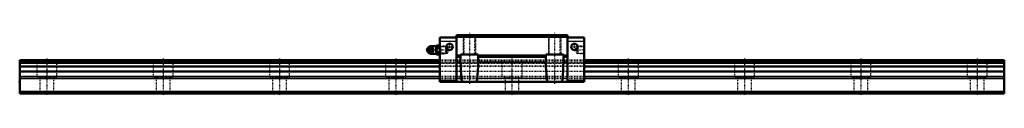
# Model space of a CAD drawing. Header units: millimetres. Extents: x -35 to 1235, y -2 to 78.
import ezdxf

# ---------------------------------------------------------------- set-up
doc = ezdxf.new("R2010")
doc.units = ezdxf.units.MM
doc.linetypes.add('Center', pattern=[1.5, 0.45, -0.5, 0.05, -0.5])
doc.linetypes.add('Dashed', pattern=[2, 1, -1])
for name, color, linetype, lineweight in [('2d ConnectionPoints', 7, 'Continuous', 50), ('AM_0', 7, 'Continuous', 50), ('AM_4', 3, 'Continuous', 25), ('AM_5', 3, 'Continuous', 25), ('AM_7', 7, 'Center', 25), ('AM_9', 6, 'Dashed', 25)]:
    doc.layers.add(name, color=color, linetype=linetype, lineweight=lineweight)

# ---------------------------------------------------------------- blocks, each defined once
blk = doc.blocks.new('1_B_PT1_8_grease_nipple_joint1_SVR_0_in_SVR65C1SS1270LG350BPT185420001_0')
at = {"layer": 'AM_0'}
for p, q in [((491.1, 58), (490.7, 57.4)), ((490.7, 54.6), (491.1, 54)), ((493.1, 52.5), (492.8, 52.8)), ((492.9, 59.2), (493.1, 59.5)), ((493.1, 59.5), (497.2, 59.5)), ((493.1, 52.5), (497.2, 52.5)), ((502.3, 60.8), (494.8, 60.8)), ((494.8, 51.2), (502.3, 51.2)), ((498.7, 56), (499.1, 56)), ((502.8, 61.8), (502.3, 60.9)), ((502.3, 60.9), (502.3, 51.1)), ((502.3, 51.1), (502.8, 50.2)), ((502.8, 61.8), (506.5, 61.8)), ((502.8, 58.9), (506.5, 58.9)), ((502.8, 53.1), (506.5, 53.1)), ((507, 60.9), (506.5, 61.8)), ((506.5, 50.2), (507, 51.1)), ((502.8, 50.2), (506.5, 50.2))]:
    blk.add_line(p, q, dxfattribs=at)
for points in [[(496.8, 59.5), (497, 58.9), (497.2, 58.4), (497.4, 58), (497.7, 57.5), (498, 57), (498.3, 56.6), (498.7, 56)], [(498.7, 56), (498.3, 55.4), (497.9, 54.9), (497.7, 54.5), (497.4, 54), (497.2, 53.5), (497, 53.1), (496.8, 52.5)], [(499.1, 56), (498.8, 56.7), (498.7, 57.1), (498.5, 57.5), (498.2, 58.1), (497.8, 58.7), (497.5, 59.1), (497.2, 59.5)], [(497.2, 52.5), (497.8, 53.2), (498, 53.6), (498.3, 54), (498.5, 54.6), (498.8, 55.2), (499, 55.6), (499.1, 56)], [(502.8, 61.8), (502.6, 61.4), (502.5, 61), (502.4, 60.6), (502.4, 60.2), (502.5, 59.6), (502.8, 58.9)], [(502.8, 58.9), (502.5, 57.5), (502.4, 56.7), (502.4, 56), (502.4, 55.2), (502.5, 54.5), (502.8, 53.1)], [(502.8, 53.1), (502.6, 52.7), (502.5, 52.4), (502.4, 52), (502.4, 51.6), (502.5, 50.9), (502.8, 50.2)], [(506.5, 58.9), (506.7, 59.3), (506.8, 59.6), (506.9, 60), (506.9, 60.4), (506.8, 61.1), (506.5, 61.8)], [(506.5, 53.1), (506.8, 54.5), (506.9, 55.3), (506.9, 56), (506.9, 56.8), (506.8, 57.5), (506.5, 58.9)], [(506.5, 50.2), (506.7, 50.6), (506.8, 51), (506.9, 51.4), (506.9, 51.8), (506.8, 52.4), (506.5, 53.1)]]:
    blk.add_lwpolyline(points, dxfattribs=at)
for centre, radius, start, end in [((494.8, 57.8), 3, 90, 159.9436), ((494.8, 54.2), 3, 200.0564, 270), ((493.6, 56), 3.3, 270, 90)]:
    blk.add_arc(centre, radius, start, end, dxfattribs=at)
for major_axis in [(0, 2.42), (0, -1.01)]:
    blk.add_ellipse((492.5, 56), major_axis=major_axis, ratio=0.927184, dxfattribs=at)
blk.add_ellipse((493.6, 56), major_axis=(0, 3.3), ratio=0.927184, start_param=2.207257, end_param=7.217521, dxfattribs=at)
at = {"layer": 'AM_4'}
for p, q in [((494.8, 60.8), (494.8, 59.5)), ((494.8, 52.5), (494.8, 51.2))]:
    blk.add_line(p, q, dxfattribs=at)
blk.add_ellipse((494.4, 56), major_axis=(0, 2.94), ratio=0.927184, start_param=3.533104, end_param=5.891674, dxfattribs=at)
at = {"layer": 'AM_5', "linetype": 'Dashed'}
for p, q in [((507, 60.9), (508, 60.3)), ((507, 51.1), (508, 51.7)), ((508, 51.1), (508, 60.9)), ((515, 60.1), (508, 60.3)), ((515, 51.9), (508, 51.7))]:
    blk.add_line(p, q, dxfattribs=at)
at = {"layer": 'AM_7'}
for p, q in [((490.1, 56), (519.4, 56)), ((493.6, 52.5), (493.6, 59.5))]:
    blk.add_line(p, q, dxfattribs=at)
at = {"layer": 'AM_9'}
for p, q in [((491.2, 56), (491.6, 56)), ((491.8, 57.8), (491.8, 54.2)), ((494.8, 59.5), (494.8, 52.5)), ((514.4, 60.7), (507, 60.9)), ((507, 51.1), (514.4, 51.3)), ((515, 60.1), (514.4, 60.7)), ((514.4, 60.7), (514.4, 51.3)), ((514.4, 51.3), (515, 51.9)), ((515, 60.1), (515, 51.9))]:
    blk.add_line(p, q, dxfattribs=at)
for points in [[(491.2, 56), (491.4, 56.6), (491.5, 56.8)], [(491.5, 55.2), (491.4, 55.4), (491.2, 56)], [(493.5, 59.5), (493.2, 58.8), (493.1, 58.4), (492.9, 58), (492.6, 57.4), (492.2, 56.8), (491.9, 56.4), (491.6, 56)], [(491.6, 56), (492.1, 55.3), (492.4, 54.9), (492.6, 54.5), (492.9, 53.9), (493.2, 53.3), (493.3, 52.9), (493.5, 52.5)], [(491.7, 56.4), (491.7, 56.6), (491.8, 57), (491.9, 57.3), (492.1, 57.6), (492.4, 57.9), (492.6, 58.2), (492.9, 58.4), (493.2, 58.6), (493.5, 58.7), (493.9, 58.8), (494.2, 58.9), (494.6, 58.8), (494.9, 58.8), (495.3, 58.6), (495.6, 58.5)], [(491.7, 56), (491.7, 56.2), (491.7, 56.4)], [(491.7, 55.6), (491.7, 55.8), (491.7, 56)], [(495.6, 53.6), (495.3, 53.4), (495, 53.3), (494.6, 53.2), (494.3, 53.1), (493.9, 53.2), (493.6, 53.2), (493.2, 53.4), (492.9, 53.6), (492.6, 53.8), (492.4, 54), (492.1, 54.4), (491.9, 54.7), (491.8, 55), (491.7, 55.4), (491.7, 55.6)], [(494.3, 52.8), (494.2, 52.8), (493.9, 52.8), (493.5, 52.9), (493.2, 53), (493, 53.1), (492.5, 53.6), (492.2, 54.2), (492, 54.7), (491.9, 55.3), (491.9, 56.2), (492, 57.1), (492.1, 57.6), (492.2, 58), (492.5, 58.4), (492.8, 58.7), (493, 58.9), (493.4, 59.1), (494, 59.2), (494.3, 59.2)], [(491.9, 57.6), (492, 58), (492.3, 58.5), (492.7, 58.9), (492.9, 59.2)], [(492.8, 52.8), (492.7, 53.1), (492.3, 53.6), (492, 54), (491.9, 54.4)], [(494.3, 59.2), (494.4, 59.1), (494.6, 59.1), (494.7, 59), (494.8, 59)], [(494.8, 53), (494.7, 53), (494.6, 52.9), (494.4, 52.9), (494.3, 52.8)], [(494.8, 53), (495.4, 53.4), (495.9, 53.7), (496.4, 54.1), (496.8, 54.5), (497, 54.9), (497.2, 55.3), (497.4, 55.7), (497.4, 56.1), (497.3, 56.6), (497.1, 57), (496.9, 57.4), (496.5, 57.8), (496.1, 58.1), (495.6, 58.5), (495, 58.9), (494.8, 59)], [(496.8, 56), (496.8, 55.8), (496.8, 55.5)]]:
    blk.add_lwpolyline(points, dxfattribs=at)
for centre, start, end in [((494.8, 57.8), 159.9436, 180), ((494.8, 54.2), 180, 200.0564)]:
    blk.add_arc(centre, 3, start, end, dxfattribs=at)
for centre, major_axis, start_param, end_param in [((493.6, 56), (0, 3.3), 0.934336, 2.207257), ((494.4, 56), (0, 2.94), 1.550664, 1.594897), ((495.6, 56), (0, -3.44), 3.553259, 5.871519), ((494.4, 56), (0, 2.94), 5.891674, 6.845665), ((494.4, 56), (0, 2.94), 2.583472, 3.533104), ((495.6, 56), (0, 3.44), 2.729926, 6.694852)]:
    blk.add_ellipse(centre, major_axis=major_axis, ratio=0.927184, start_param=start_param, end_param=end_param, dxfattribs=at)
blk.add_ellipse((494.1, 56), major_axis=(0, -2.94), ratio=0.927184, dxfattribs=at)
blk = doc.blocks.new('2_SVR_65C1SSB_PT1_81_Slide_0_in_SVR65C1SS1270LG350BPT185420001_0')
at = {"layer": 'AM_0'}
for p, q in [((507, 72), (507, 15)), ((528.2, 72), (507, 72)), ((671.8, 75), (528.2, 75)), ((528.2, 75), (528.2, 15)), ((671.8, 72.8), (528.2, 72.8)), ((671.8, 75), (671.8, 15)), ((693, 72), (671.8, 72)), ((693, 72), (693, 15)), ((533.5, 49), (528.2, 49)), ((533.5, 47), (528.2, 47)), ((533.5, 43.8), (533.5, 50)), ((533.5, 50), (556.5, 50)), ((556.5, 50), (556.5, 43.8)), ((643.5, 49), (556.5, 49)), ((643.5, 47), (556.5, 47)), ((643.5, 43.8), (643.5, 50)), ((643.5, 50), (666.5, 50)), ((666.5, 50), (666.5, 43.8)), ((671.8, 49), (666.5, 49)), ((671.8, 47), (666.5, 47)), ((528.2, 16), (507, 16)), ((693, 15), (507, 15)), ((693, 16), (671.8, 16))]:
    blk.add_line(p, q, dxfattribs=at)
for points in [[(533.6, 40.4), (533.6, 41.7), (533.5, 42.9), (533.5, 43.8)], [(533.6, 40.4), (533.8, 34.9), (534, 29.6), (534.4, 24.4), (534.8, 19.3), (534.8, 19.1)], [(555.2, 19.1), (555.6, 24.1), (556, 29.3), (556.2, 34.7), (556.4, 40.2), (556.4, 40.4)], [(556.5, 43.8), (556.5, 43), (556.5, 42.2), (556.4, 41.3), (556.4, 40.4)], [(643.6, 40.4), (643.6, 40.8), (643.5, 42), (643.5, 43.2), (643.5, 43.8)], [(643.6, 40.4), (643.8, 34.9), (644, 29.6), (644.4, 24.4), (644.8, 19.3), (644.8, 19.1)], [(665.2, 19.1), (665.6, 24.1), (666, 29.3), (666.2, 34.7), (666.4, 40.2), (666.4, 40.4)], [(666.5, 43.8), (666.5, 43.2), (666.5, 42.5), (666.4, 41.5), (666.4, 40.4)], [(534.8, 19.1), (535, 18), (535.2, 16.9), (535.6, 15.9), (535.9, 15.4), (536.2, 15)], [(553.8, 15), (554.3, 15.8), (554.7, 16.7), (555, 17.8), (555.2, 19.1)], [(644.8, 19.1), (644.9, 18.1), (645.2, 17.1), (645.5, 16.1), (645.8, 15.5), (646.2, 15)], [(663.8, 15), (664.3, 15.8), (664.7, 16.7), (665, 17.8), (665.2, 18.9), (665.2, 19.1)]]:
    blk.add_lwpolyline(points, dxfattribs=at)
for centre in [(519.5, 60), (680.5, 60)]:
    blk.add_circle(centre, 4.1, dxfattribs=at)
at = {"layer": 'AM_4'}
for p, q in [((528.2, 67), (507, 67)), ((693, 67), (671.8, 67)), ((533.6, 40.4), (528.2, 40.4)), ((643.6, 40.4), (556.4, 40.4)), ((671.8, 40.4), (666.4, 40.4)), ((534.8, 19.1), (528.2, 19.1)), ((644.8, 19.1), (555.2, 19.1)), ((671.8, 19.1), (665.2, 19.1))]:
    blk.add_line(p, q, dxfattribs=at)
at = {"layer": 'AM_5', "linetype": 'Dashed'}
for p, q in [((537, 75), (537, 50)), ((553, 75), (553, 50)), ((647, 75), (647, 50)), ((663, 75), (663, 50)), ((515.8, 60.1), (515, 60.7)), ((515, 60.7), (515, 51.3)), ((515.8, 51.9), (515, 51.3)), ((684.2, 60.1), (685, 60.7)), ((684.2, 51.9), (685, 51.3)), ((693, 60.9), (685, 60.7)), ((685, 60.7), (685, 51.3)), ((693, 51.1), (685, 51.3))]:
    blk.add_line(p, q, dxfattribs=at)
at = {"layer": 'AM_7'}
for p, q in [((545, 78), (545, 12)), ((655, 78), (655, 12)), ((519.5, 55.7), (519.5, 64.3)), ((680.5, 55.7), (680.5, 64.3)), ((515.2, 60), (523.8, 60)), ((676.2, 60), (684.8, 60)), ((680.6, 56), (693.6, 56))]:
    blk.add_line(p, q, dxfattribs=at)
at = {"layer": 'AM_9'}
for p, q in [((671.8, 74.2), (528.2, 74.2)), ((537, 75), (537.8, 74.3)), ((537.8, 74.3), (537.8, 50.7)), ((552.2, 74.3), (537.8, 74.3)), ((552.2, 74.3), (553, 75)), ((552.2, 50.7), (552.2, 74.3)), ((647, 75), (647.7, 74.3)), ((647.7, 74.3), (647.7, 50.7)), ((662.2, 74.3), (647.7, 74.3)), ((662.2, 74.3), (663, 75)), ((662.2, 50.7), (662.2, 74.3)), ((507.6, 60.3), (507, 60.9)), ((507, 51.1), (507.6, 51.7)), ((516.6, 60), (507.6, 60.3)), ((507.6, 60.3), (507.6, 51.7)), ((507.6, 51.7), (516.6, 52)), ((518.8, 56), (516.6, 60)), ((516.6, 60), (516.6, 52)), ((516.6, 52), (518.8, 56)), ((683.4, 60), (681.2, 56)), ((681.2, 56), (683.4, 52)), ((692.4, 60.3), (683.4, 60)), ((683.4, 60), (683.4, 52)), ((683.4, 52), (692.4, 51.7)), ((693, 60.9), (692.4, 60.3)), ((692.4, 60.3), (692.4, 51.7)), ((692.4, 51.7), (693, 51.1)), ((693, 43), (507, 43)), ((693, 42.9), (507, 42.9)), ((693, 41.5), (507, 41.5)), ((693, 41.5), (507, 41.5)), ((693, 39.5), (507, 39.5)), ((507, 39.2), (693, 39.2)), ((537.8, 50.7), (537, 50)), ((552.2, 50.7), (537.8, 50.7)), ((553, 50), (552.2, 50.7)), ((647.7, 50.7), (647, 50)), ((662.2, 50.7), (647.7, 50.7)), ((663, 50), (662.2, 50.7)), ((693, 35), (507, 35)), ((693, 34.9), (507, 34.9)), ((693, 28.2), (507, 28.2)), ((693, 21.8), (507, 21.8)), ((693, 21.4), (507, 21.4)), ((693, 19.3), (507, 19.3)), ((693, 18.9), (507, 18.9))]:
    blk.add_line(p, q, dxfattribs=at)
blk = doc.blocks.new('3_SVR_65C127035_R_Track_0_in_SVR65C1SS1270LG350BPT185420001_0')
at = {"layer": 'AM_0'}
for p, q in [((507, 43), (-35, 43)), ((-35, 43), (-35, 0)), ((507, 41.5), (-35, 41.5)), ((507, 39.5), (-35, 39.5)), ((1235, 43), (693, 43)), ((1235, 41.5), (693, 41.5)), ((1235, 39.5), (693, 39.5)), ((1235, 43), (1235, 0)), ((507, 34.9), (-35, 34.9)), ((507, 28.2), (-35, 28.2)), ((1235, 34.9), (693, 34.9)), ((1235, 28.2), (693, 28.2)), ((1235, 2), (-35, 2)), ((1235, 0), (-35, 0))]:
    blk.add_line(p, q, dxfattribs=at)
at = {"layer": 'AM_4'}
for p, q in [((507, 42.9), (-35, 42.9)), ((1235, 42.9), (693, 42.9)), ((507, 35), (-35, 35)), ((1235, 35), (693, 35)), ((507, 21.8), (-35, 21.8)), ((507, 21.4), (-35, 21.4)), ((507, 19.3), (-35, 19.3)), ((507, 18.9), (-35, 18.9)), ((1235, 21.8), (693, 21.8)), ((1235, 21.4), (693, 21.4)), ((1235, 19.3), (693, 19.3)), ((1235, 18.9), (693, 18.9))]:
    blk.add_line(p, q, dxfattribs=at)
at = {"layer": 'AM_7'}
for p, q in [((0, 45.1), (0, -2.1)), ((150, 45.1), (150, -2.1)), ((300, 45.1), (300, -2.1)), ((450, 45.1), (450, -2.1)), ((600, 45.1), (600, -2.1)), ((750, 45.1), (750, -2.1)), ((900, 45.1), (900, -2.1)), ((1050, 45.1), (1050, -2.1)), ((1200, 45.1), (1200, -2.1))]:
    blk.add_line(p, q, dxfattribs=at)
at = {"layer": 'AM_9'}
for p, q in [((1235, 41.5), (-35, 41.5)), ((-35, 39.2), (1235, 39.2)), ((-13, 43), (-13, 21)), ((13, 21), (13, 43)), ((137, 43), (137, 21)), ((163, 21), (163, 43)), ((287, 43), (287, 21)), ((313, 21), (313, 43)), ((437, 43), (437, 21)), ((463, 21), (463, 43)), ((693, 43), (507, 43)), ((693, 42.9), (507, 42.9)), ((693, 41.5), (507, 41.5)), ((693, 39.5), (507, 39.5)), ((587, 43), (587, 21)), ((613, 21), (613, 43)), ((737, 43), (737, 21)), ((763, 21), (763, 43)), ((887, 43), (887, 21)), ((913, 21), (913, 43)), ((1037, 43), (1037, 21)), ((1063, 21), (1063, 43)), ((1187, 43), (1187, 21)), ((1213, 21), (1213, 43)), ((693, 35), (507, 35)), ((693, 34.9), (507, 34.9)), ((693, 28.2), (507, 28.2)), ((13, 21), (-13, 21)), ((-9, 21), (-9, 0)), ((9, 0), (9, 21)), ((163, 21), (137, 21)), ((141, 21), (141, 0)), ((159, 0), (159, 21)), ((313, 21), (287, 21)), ((291, 21), (291, 0)), ((309, 0), (309, 21)), ((463, 21), (437, 21)), ((441, 21), (441, 0)), ((459, 0), (459, 21)), ((693, 21.8), (507, 21.8)), ((693, 21.4), (507, 21.4)), ((693, 19.3), (507, 19.3)), ((693, 18.9), (507, 18.9)), ((613, 21), (587, 21)), ((591, 21), (591, 0)), ((609, 0), (609, 21)), ((763, 21), (737, 21)), ((741, 21), (741, 0)), ((759, 0), (759, 21)), ((913, 21), (887, 21)), ((891, 21), (891, 0)), ((909, 0), (909, 21)), ((1063, 21), (1037, 21)), ((1041, 21), (1041, 0)), ((1059, 0), (1059, 21)), ((1213, 21), (1187, 21)), ((1191, 21), (1191, 0)), ((1209, 0), (1209, 21)), ((1235, 0.7), (-35, 0.7))]:
    blk.add_line(p, q, dxfattribs=at)

msp = doc.modelspace()

# ---------------------------------------------------------------- linework, layer by layer
at = {"layer": '2d ConnectionPoints'}
for p in [(507, 56), (693, 56), (-35, 15), (600, 15), (0, 0), (0, 0)]:
    msp.add_point(p, dxfattribs=at)

# ---------------------------------------------------------------- block references
for name in ['2_SVR_65C1SSB_PT1_81_Slide_0_in_SVR65C1SS1270LG350BPT185420001_0', '1_B_PT1_8_grease_nipple_joint1_SVR_0_in_SVR65C1SS1270LG350BPT185420001_0', '3_SVR_65C127035_R_Track_0_in_SVR65C1SS1270LG350BPT185420001_0']:
    msp.add_blockref(name, (0, 0))

doc.saveas('drawing.dxf')
